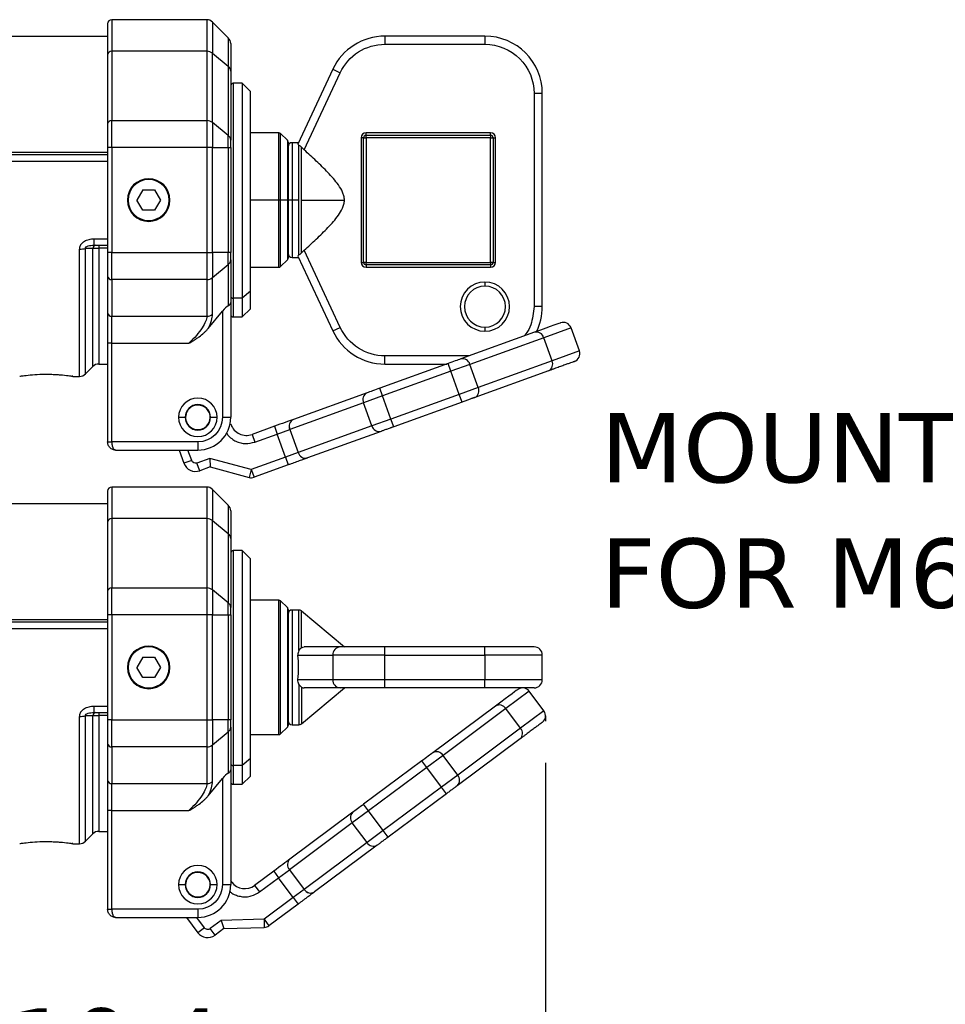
# Model space of a CAD drawing. Header units: millimetres. Extents: x 25 to 1092, y 25 to 838.
# Tile 62 of 81: x 582 to 695, y 427 to 547. Entities that reach past the tile are written whole.
import ezdxf

# ---------------------------------------------------------------- set-up
doc = ezdxf.new("R2010")
doc.units = ezdxf.units.MM
doc.header["$LTSCALE"] = 4
doc.linetypes.add('SLD-Solid', pattern=[0])
doc.layers.add('DIMENSIONS', color=140, linetype='SLD-Solid', lineweight=25)
doc.layers.add('TEXT', color=140, linetype='SLD-Solid', lineweight=25)
doc.styles.add('SLDTEXTSTYLE0', font='VERDANA.TTF')
doc.dimstyles.new('SLDDIMSTYLE4', dxfattribs={"dimtxt": 8.632031, "dimasz": 13.208, "dimexe": 0, "dimexo": 0.0625, "dimgap": 2.158008, "dimtad": 0, "dimtih": 1, "dimtoh": 1, "dimrnd": 1e-09, "dimzin": 12, "dimdsep": 46, "dimtxsty": 'SLDTEXTSTYLE0', "dimsah": 1, "dimcen": 0.09, "dimadec": 0, "dimazin": 3, "dimtfac": 1, "dimtofl": 0, "dimtmove": 0, "dimatfit": 3, "dimfxl": 0, "dimfrac": 2, "dimtolj": 1, "dimtzin": 12, "dimarcsym": 0})

# ---------------------------------------------------------------- blocks, each defined once
blk = doc.blocks.new('SW_NOTE_0_7')
at = {"layer": 'TEXT', "color": 0, "char_height": 8.4667, "attachment_point": 1, "style": 'SLDTEXTSTYLE0'}
for s, insert in [('MOUNTING HOLES', (-99.02, 17.35)), ('FOR M6 SCREWS', (-99.02, 2.06))]:
    blk.add_mtext(s, dxfattribs=dict(at, insert=insert))
blk = doc.blocks.new('SW_NOTE_0_8')
at = {"layer": 'TEXT', "color": 0, "char_height": 8.4667, "attachment_point": 1, "style": 'SLDTEXTSTYLE0'}
for s, insert in [('MOUNTING HOLES', (-99.02, 17.35)), ('FOR M6 SCREWS', (-99.02, 2.06))]:
    blk.add_mtext(s, dxfattribs=dict(at, insert=insert))
blk = doc.blocks.new('_D_11')
at = {"layer": 'DIMENSIONS'}
for p, q in [((646.17, 456.81), (646.17, 401.47)), ((535.77, 441.86), (535.77, 401.47)), ((535.77, 414.17), (565.42, 414.17)), ((577.11, 414.17), (574.21, 414.17)), ((574.21, 414.17), (574.21, 400.45)), ((602.76, 414.17), (605.66, 414.17)), ((605.66, 414.17), (605.66, 400.45)), ((646.17, 414.17), (614.46, 414.17)), ((574.21, 400.45), (577.11, 400.45)), ((605.66, 400.45), (602.76, 400.45))]:
    blk.add_line(p, q, dxfattribs=at)
for points in [[(535.77, 414.17), (548.98, 412.13), (548.98, 416.2)], [(646.17, 414.17), (632.96, 416.2), (632.96, 412.13)]]:
    blk.add_solid(points, dxfattribs=at)
at = {"layer": 'DIMENSIONS', "char_height": 8.467, "attachment_point": 1, "style": 'SLDTEXTSTYLE0'}
for s, insert in [('110.4', (573.52, 426.85)), ('4.35', (577.11, 411.2))]:
    blk.add_mtext(s, dxfattribs=dict(at, insert=insert))

msp = doc.modelspace()

# ---------------------------------------------------------------- linework, layer by layer
for p, q in [((604.858, 547.437), (593.273, 547.437)), ((593.273, 547.437), (593.273, 543.578)), ((604.858, 547.437), (604.858, 543.578)), ((607.48, 545.23), (605.565, 547.144)), ((605.565, 547.144), (605.565, 543.337)), ((567.273, 545.437), (592.773, 545.437)), ((607.48, 545.23), (607.48, 541.758)), ((638.773, 545.437), (626.576, 545.437)), ((626.576, 545.437), (626.576, 544.437)), ((638.773, 545.437), (638.773, 544.437)), ((626.576, 544.437), (638.773, 544.437)), ((592.773, 543.166), (592.773, 534.716)), ((593.273, 543.578), (593.273, 535.128)), ((604.858, 543.578), (593.273, 543.578)), ((604.858, 543.578), (604.858, 535.128)), ((605.565, 534.887), (605.565, 543.337)), ((605.565, 543.337), (607.48, 541.758)), ((607.48, 541.758), (607.48, 533.308)), ((607.773, 541.175), (607.773, 532.725)), ((620.232, 541.395), (615.979, 532.274)), ((616.744, 531.549), (621.138, 540.972)), ((620.232, 541.395), (621.138, 540.972)), ((609.173, 539.687), (608.073, 539.687)), ((608.073, 539.687), (608.073, 513.479)), ((610.173, 538.687), (609.173, 539.687)), ((609.173, 539.687), (609.173, 513.479)), ((610.173, 514.318), (610.173, 538.687)), ((644.773, 538.437), (644.773, 512.437)), ((645.773, 538.437), (644.773, 538.437)), ((645.773, 512.437), (645.773, 538.437)), ((593.273, 531.83), (593.273, 535.128)), ((593.273, 535.128), (604.858, 535.128)), ((604.858, 535.128), (604.858, 531.83)), ((605.565, 534.887), (605.565, 531.83)), ((607.48, 533.308), (605.565, 534.887)), ((607.48, 531.83), (607.48, 533.308)), ((613.648, 533.637), (610.173, 533.637)), ((613.648, 525.437), (613.648, 533.637)), ((614.685, 532.725), (613.86, 533.549)), ((613.86, 525.437), (613.86, 533.549)), ((639.473, 533.637), (624.273, 533.637)), ((624.273, 533.337), (624.273, 533.637)), ((624.273, 533.337), (639.473, 533.337)), ((624.273, 533.037), (624.273, 533.337)), ((639.473, 533.337), (639.473, 533.637)), ((639.473, 533.337), (639.473, 533.037)), ((614.685, 532.725), (614.685, 525.437)), ((616.055, 532.437), (615.273, 532.437)), ((615.273, 532.437), (615.273, 525.437)), ((616.091, 525.437), (616.091, 532.131)), ((623.673, 533.037), (623.673, 517.837)), ((623.973, 533.037), (623.673, 533.037)), ((623.973, 517.837), (623.973, 533.037)), ((623.973, 533.037), (624.273, 533.037)), ((639.473, 533.037), (624.273, 533.037)), ((624.273, 533.037), (624.273, 517.837)), ((639.473, 533.037), (639.773, 533.037)), ((639.473, 517.837), (639.473, 533.037)), ((639.773, 533.037), (639.773, 517.837)), ((639.773, 533.037), (640.073, 533.037)), ((640.073, 517.837), (640.073, 533.037)), ((562.273, 531.29), (592.773, 531.29)), ((592.773, 530.937), (562.773, 530.937)), ((593.273, 531.83), (592.773, 531.83)), ((592.773, 531.83), (592.773, 519.043)), ((593.273, 531.83), (593.273, 519.043)), ((604.858, 531.83), (593.273, 531.83)), ((604.858, 531.83), (604.858, 519.043)), ((605.565, 531.83), (604.858, 531.83)), ((605.565, 519.043), (605.565, 531.83)), ((605.565, 531.83), (607.48, 531.83)), ((607.48, 531.83), (607.48, 519.043)), ((607.48, 531.83), (607.773, 531.83)), ((607.773, 531.83), (607.773, 519.043)), ((616.412, 525.437), (616.412, 531.889)), ((592.773, 530.156), (562.773, 530.156)), ((597.051, 526.687), (596.329, 525.437)), ((597.051, 526.687), (598.494, 526.687)), ((598.494, 526.687), (599.216, 525.437)), ((595.273, 525.437), (595.173, 525.437)), ((597.051, 524.187), (596.329, 525.437)), ((599.216, 525.437), (598.494, 524.187)), ((600.373, 525.437), (600.273, 525.437)), ((613.648, 525.437), (610.173, 525.437)), ((613.86, 525.437), (613.648, 525.437)), ((613.648, 517.237), (613.648, 525.437)), ((614.685, 525.437), (613.86, 525.437)), ((613.86, 517.325), (613.86, 525.437)), ((614.773, 525.437), (614.685, 525.437)), ((614.685, 525.437), (614.685, 518.149)), ((615.273, 525.437), (614.773, 525.437)), ((616.091, 525.437), (615.273, 525.437)), ((615.273, 525.437), (615.273, 518.437)), ((616.091, 518.742), (616.091, 525.437)), ((616.412, 518.984), (616.412, 525.437)), ((616.412, 525.437), (621.635, 525.437)), ((598.494, 524.187), (597.051, 524.187)), ((591.099, 520.717), (591.099, 519.937)), ((591.099, 520.717), (592.773, 520.717)), ((589.358, 503.937), (589.358, 519.454)), ((590.98, 519.539), (590.065, 519.535)), ((590.065, 504.23), (590.065, 519.535)), ((590.98, 505.144), (590.98, 519.539)), ((591.099, 519.937), (592.773, 519.937)), ((591.687, 519.937), (591.687, 519.583)), ((591.687, 519.583), (591.687, 505.437)), ((592.773, 519.583), (591.687, 519.583)), ((593.273, 519.043), (592.773, 519.043)), ((593.273, 515.745), (593.273, 519.043)), ((593.273, 519.043), (604.858, 519.043)), ((604.858, 519.043), (604.858, 515.745)), ((604.858, 519.043), (605.565, 519.043)), ((605.565, 519.043), (605.565, 515.987)), ((607.48, 519.043), (605.565, 519.043)), ((607.48, 517.565), (607.48, 519.043)), ((607.773, 519.043), (607.48, 519.043)), ((621.138, 509.901), (616.744, 519.324)), ((607.773, 518.148), (607.773, 512.925)), ((613.86, 517.325), (614.685, 518.149)), ((615.273, 518.437), (616.055, 518.437)), ((615.979, 518.599), (620.232, 509.478)), ((623.673, 517.837), (623.973, 517.837)), ((624.273, 517.837), (623.973, 517.837)), ((624.273, 517.537), (624.273, 517.837)), ((624.273, 517.837), (639.473, 517.837)), ((639.473, 517.837), (639.473, 517.537)), ((639.773, 517.837), (639.473, 517.837)), ((639.773, 517.837), (640.073, 517.837)), ((605.565, 515.987), (607.48, 517.565)), ((607.48, 517.565), (607.48, 512.552)), ((610.173, 517.237), (613.648, 517.237)), ((639.473, 517.537), (624.273, 517.537)), ((624.273, 517.537), (624.273, 517.237)), ((624.273, 517.237), (639.473, 517.237)), ((639.473, 517.537), (639.473, 517.237)), ((592.773, 516.157), (592.773, 511.681)), ((604.858, 515.745), (593.273, 515.745)), ((593.273, 515.745), (593.273, 511.268)), ((604.858, 515.745), (604.858, 511.268)), ((605.565, 511.51), (605.565, 515.987)), ((638.773, 515.437), (638.773, 514.937)), ((610.173, 514.318), (609.173, 513.479)), ((610.173, 512.187), (610.173, 514.318)), ((607.773, 512.925), (607.773, 498.937)), ((609.173, 513.479), (608.073, 513.479)), ((608.073, 513.479), (608.073, 511.187)), ((609.173, 513.479), (609.173, 511.187)), ((605.013, 509.762), (606.773, 511.896)), ((606.773, 511.896), (606.773, 498.937)), ((609.173, 511.187), (610.173, 512.187)), ((645.773, 512.437), (644.773, 512.437)), ((593.273, 511.268), (604.858, 511.268)), ((593.273, 507.97), (593.273, 511.268)), ((608.073, 511.187), (609.173, 511.187)), ((620.232, 509.478), (621.138, 509.901)), ((644.823, 509.309), (635.832, 506.06)), ((638.773, 509.937), (638.773, 509.437)), ((649.271, 509.854), (645.937, 508.649)), ((650.291, 507.033), (649.271, 509.854)), ((645.937, 508.649), (636.946, 505.399)), ((646.956, 505.827), (645.937, 508.649)), ((593.273, 507.97), (592.773, 507.97)), ((592.773, 507.97), (592.773, 495.937)), ((593.273, 507.97), (602.687, 507.97)), ((593.273, 495.937), (593.273, 507.97)), ((650.291, 507.033), (646.956, 505.827)), ((626.576, 505.437), (626.576, 506.437)), ((636.876, 506.437), (626.576, 506.437)), ((646.956, 505.827), (637.966, 502.577)), ((590.065, 504.23), (590.98, 505.144)), ((591.687, 505.437), (592.773, 505.437)), ((634.285, 505.5), (625.959, 502.491)), ((634.625, 504.56), (626.299, 501.55)), ((626.576, 505.437), (634.109, 505.437)), ((634.625, 504.56), (634.285, 505.5)), ((636.946, 505.399), (634.625, 504.56)), ((635.645, 501.738), (634.625, 504.56)), ((637.966, 502.577), (636.946, 505.399)), ((646.523, 504.607), (637.532, 501.357)), ((588.483, 503.951), (588.512, 503.946)), ((588.512, 503.937), (589.358, 503.937)), ((626.299, 501.55), (625.959, 502.491)), ((637.966, 502.577), (635.645, 501.738)), ((624.412, 501.931), (615.421, 498.681)), ((626.299, 501.55), (623.978, 500.711)), ((627.319, 498.729), (626.299, 501.55)), ((635.645, 501.738), (627.319, 498.729)), ((635.985, 500.798), (627.659, 497.788)), ((635.985, 500.798), (635.645, 501.738)), ((623.978, 500.711), (614.987, 497.461)), ((624.998, 497.89), (623.978, 500.711)), ((601.423, 498.937), (602.223, 498.937)), ((605.323, 498.937), (606.123, 498.937)), ((606.773, 498.937), (607.773, 498.937)), ((627.319, 498.729), (624.998, 497.89)), ((627.659, 497.788), (627.319, 498.729)), ((607.812, 498.058), (607.662, 498.003)), ((613.096, 497.841), (610.373, 496.857)), ((613.096, 497.841), (613.436, 496.901)), ((613.436, 496.901), (614.984, 497.46)), ((614.984, 497.46), (614.987, 497.461)), ((614.984, 497.46), (616.004, 494.639)), ((614.987, 497.461), (616.007, 494.64)), ((624.998, 497.89), (616.007, 494.64)), ((626.112, 497.229), (617.121, 493.979)), ((610.373, 496.857), (610.713, 495.916)), ((610.713, 495.916), (613.436, 496.901)), ((614.456, 494.079), (613.436, 496.901)), ((592.773, 495.937), (593.273, 495.937)), ((603.773, 495.937), (593.273, 495.937)), ((593.773, 494.937), (603.773, 494.937)), ((601.497, 494.937), (602.079, 493.327)), ((603.019, 493.667), (602.56, 494.937)), ((603.773, 495.937), (603.773, 494.937)), ((603.019, 493.667), (602.079, 493.327)), ((605.231, 493.935), (603.659, 493.367)), ((610.28, 492.57), (605.231, 493.935)), ((605.231, 493.935), (605.275, 492.887)), ((614.456, 494.079), (610.28, 492.57)), ((616.004, 494.639), (614.456, 494.079)), ((614.456, 494.079), (614.796, 493.139)), ((616.007, 494.64), (616.004, 494.639)), ((603.999, 492.426), (603.659, 493.367)), ((605.275, 492.887), (603.999, 492.426)), ((605.275, 492.887), (610.02, 491.605)), ((610.28, 492.57), (610.02, 491.605)), ((610.28, 492.57), (610.62, 491.629)), ((614.796, 493.139), (610.62, 491.629)), ((604.858, 490.437), (593.273, 490.437)), ((593.273, 490.437), (593.273, 486.578)), ((604.858, 490.437), (604.858, 486.578)), ((607.48, 488.23), (605.565, 490.144)), ((605.565, 490.144), (605.565, 486.337)), ((567.273, 488.437), (592.773, 488.437)), ((607.48, 488.23), (607.48, 484.758)), ((593.273, 486.578), (593.273, 478.128)), ((604.858, 486.578), (593.273, 486.578)), ((604.858, 486.578), (604.858, 478.128)), ((592.773, 486.166), (592.773, 477.716)), ((605.565, 477.887), (605.565, 486.337)), ((605.565, 486.337), (607.48, 484.758)), ((607.48, 484.758), (607.48, 476.308)), ((607.773, 484.175), (607.773, 475.725)), ((609.173, 482.687), (608.073, 482.687)), ((608.073, 482.687), (608.073, 456.479)), ((610.173, 481.687), (609.173, 482.687)), ((609.173, 482.687), (609.173, 456.479)), ((610.173, 457.318), (610.173, 481.687)), ((593.273, 474.83), (593.273, 478.128)), ((593.273, 478.128), (604.858, 478.128)), ((604.858, 478.128), (604.858, 474.83)), ((605.565, 477.887), (605.565, 474.83)), ((607.48, 476.308), (605.565, 477.887)), ((607.48, 474.83), (607.48, 476.308)), ((613.648, 476.637), (610.173, 476.637)), ((613.648, 460.237), (613.648, 476.637)), ((613.86, 460.325), (613.86, 476.549)), ((614.685, 475.725), (613.86, 476.549)), ((614.685, 475.725), (614.685, 461.149)), ((593.273, 474.83), (592.773, 474.83)), ((592.773, 474.83), (592.773, 462.043)), ((593.273, 474.83), (593.273, 462.043)), ((604.858, 474.83), (593.273, 474.83)), ((604.858, 474.83), (604.858, 462.043)), ((605.565, 474.83), (604.858, 474.83)), ((605.565, 462.043), (605.565, 474.83)), ((605.565, 474.83), (607.48, 474.83)), ((607.48, 474.83), (607.48, 462.043)), ((607.48, 474.83), (607.773, 474.83)), ((607.773, 474.83), (607.773, 462.043)), ((615.273, 475.437), (615.273, 461.437)), ((616.091, 475.437), (615.273, 475.437)), ((616.091, 470.481), (616.091, 475.437)), ((616.412, 470.832), (616.412, 475.32)), ((616.412, 475.32), (621.635, 470.937)), ((562.273, 474.29), (592.773, 474.29)), ((592.773, 473.937), (562.773, 473.937)), ((592.773, 473.156), (562.773, 473.156)), ((621.138, 470.937), (616.744, 470.937)), ((626.576, 469.937), (626.576, 470.937)), ((638.773, 470.937), (626.576, 470.937)), ((638.773, 469.937), (638.773, 470.937)), ((597.051, 469.687), (596.329, 468.437)), ((597.051, 469.687), (598.494, 469.687)), ((598.494, 469.687), (599.216, 468.437)), ((615.979, 469.937), (620.232, 469.937)), ((626.576, 469.937), (620.232, 469.937)), ((620.232, 469.937), (620.232, 466.937)), ((626.576, 469.937), (638.773, 469.937)), ((626.576, 466.937), (626.576, 469.937)), ((645.773, 469.937), (638.773, 469.937)), ((638.773, 469.937), (638.773, 466.937)), ((645.773, 466.937), (645.773, 469.937)), ((595.273, 468.437), (595.173, 468.437)), ((597.051, 467.187), (596.329, 468.437)), ((599.216, 468.437), (598.494, 467.187)), ((600.373, 468.437), (600.273, 468.437)), ((598.494, 467.187), (597.051, 467.187)), ((620.232, 466.937), (615.979, 466.937)), ((616.091, 466.392), (616.091, 461.437)), ((616.412, 466.041), (616.412, 461.554)), ((626.576, 466.937), (620.232, 466.937)), ((626.576, 465.937), (626.576, 466.937)), ((638.773, 466.937), (626.576, 466.937)), ((638.773, 465.937), (638.773, 466.937)), ((645.773, 466.937), (638.773, 466.937)), ((616.412, 461.554), (621.635, 465.937)), ((621.138, 465.937), (616.744, 465.937)), ((638.773, 465.937), (626.576, 465.937)), ((644.177, 465.532), (641.333, 463.415)), ((645.969, 463.126), (644.177, 465.532)), ((591.099, 463.717), (591.099, 462.937)), ((591.099, 463.717), (592.773, 463.717)), ((640.076, 463.726), (632.408, 458.018)), ((589.358, 446.937), (589.358, 462.454)), ((590.98, 462.539), (590.065, 462.535)), ((590.065, 447.23), (590.065, 462.535)), ((590.98, 448.144), (590.98, 462.539)), ((591.099, 462.937), (592.773, 462.937)), ((591.687, 462.937), (591.687, 462.583)), ((591.687, 462.583), (591.687, 448.437)), ((592.773, 462.583), (591.687, 462.583)), ((641.333, 463.415), (633.665, 457.707)), ((643.125, 461.009), (641.333, 463.415)), ((645.969, 463.126), (643.125, 461.009)), ((593.273, 462.043), (592.773, 462.043)), ((593.273, 458.745), (593.273, 462.043)), ((593.273, 462.043), (604.858, 462.043)), ((604.858, 462.043), (604.858, 458.745)), ((604.858, 462.043), (605.565, 462.043)), ((605.565, 462.043), (605.565, 458.987)), ((607.48, 462.043), (605.565, 462.043)), ((607.48, 460.565), (607.48, 462.043)), ((607.773, 462.043), (607.48, 462.043)), ((615.273, 461.437), (616.091, 461.437)), ((605.565, 458.987), (607.48, 460.565)), ((607.48, 460.565), (607.48, 455.552)), ((607.773, 461.148), (607.773, 455.925)), ((610.173, 460.237), (613.648, 460.237)), ((613.86, 460.325), (614.685, 461.149)), ((643.125, 461.009), (635.456, 455.3)), ((592.773, 459.157), (592.773, 454.681)), ((605.565, 454.51), (605.565, 458.987)), ((643.062, 459.715), (635.393, 454.007)), ((604.858, 458.745), (593.273, 458.745)), ((593.273, 458.745), (593.273, 454.268)), ((604.858, 458.745), (604.858, 454.268)), ((633.665, 457.707), (631.685, 456.233)), ((635.456, 455.3), (633.665, 457.707)), ((609.173, 456.479), (608.073, 456.479)), ((608.073, 456.479), (608.073, 454.187)), ((610.173, 457.318), (609.173, 456.479)), ((609.173, 456.479), (609.173, 454.187)), ((610.173, 455.187), (610.173, 457.318)), ((631.088, 457.035), (623.987, 451.749)), ((631.685, 456.233), (631.088, 457.035)), ((607.773, 455.925), (607.773, 441.937)), ((609.173, 454.187), (610.173, 455.187)), ((631.685, 456.233), (624.584, 450.947)), ((633.476, 453.826), (631.685, 456.233)), ((635.456, 455.3), (633.476, 453.826)), ((593.273, 454.268), (604.858, 454.268)), ((593.273, 450.97), (593.273, 454.268)), ((605.013, 452.762), (606.773, 454.896)), ((606.773, 454.896), (606.773, 441.937)), ((608.073, 454.187), (609.173, 454.187)), ((633.476, 453.826), (626.375, 448.54)), ((634.073, 453.024), (626.972, 447.738)), ((634.073, 453.024), (633.476, 453.826)), ((624.584, 450.947), (623.987, 451.749)), ((593.273, 450.97), (592.773, 450.97)), ((592.773, 450.97), (592.773, 438.937)), ((593.273, 450.97), (602.687, 450.97)), ((593.273, 438.937), (593.273, 450.97)), ((622.667, 450.766), (614.998, 445.058)), ((624.584, 450.947), (622.604, 449.473)), ((626.375, 448.54), (624.584, 450.947)), ((622.604, 449.473), (614.936, 443.764)), ((624.395, 447.066), (622.604, 449.473)), ((590.065, 447.23), (590.98, 448.144)), ((591.687, 448.437), (592.773, 448.437)), ((626.375, 448.54), (624.395, 447.066)), ((626.972, 447.738), (626.375, 448.54)), ((588.483, 446.951), (588.511, 446.946)), ((588.511, 446.937), (589.358, 446.937)), ((624.395, 447.066), (616.727, 441.358)), ((625.652, 446.755), (617.984, 441.047)), ((613.015, 443.581), (610.692, 441.852)), ((613.015, 443.581), (613.612, 442.779)), ((613.612, 442.779), (614.933, 443.762)), ((614.933, 443.762), (614.936, 443.764)), ((614.933, 443.762), (616.724, 441.356)), ((614.936, 443.764), (616.727, 441.358)), ((607.894, 442.262), (607.773, 442.425)), ((607.894, 442.262), (607.773, 442.172)), ((611.289, 441.05), (613.612, 442.779)), ((615.404, 440.373), (613.612, 442.779)), ((601.423, 441.937), (602.223, 441.937)), ((605.323, 441.937), (606.123, 441.937)), ((606.773, 441.937), (607.773, 441.937)), ((610.692, 441.852), (611.289, 441.05)), ((616.724, 441.356), (615.404, 440.373)), ((616.727, 441.358), (616.724, 441.356)), ((615.404, 440.373), (611.842, 437.721)), ((616.001, 439.571), (612.439, 436.919)), ((615.404, 440.373), (616.001, 439.571)), ((592.773, 438.937), (593.273, 438.937)), ((603.773, 438.937), (593.273, 438.937)), ((603.773, 438.937), (603.773, 437.937)), ((593.773, 437.937), (603.773, 437.937)), ((602.387, 437.937), (603.772, 436.077)), ((604.574, 436.674), (603.634, 437.937)), ((606.614, 437.57), (605.273, 436.571)), ((611.842, 437.721), (606.614, 437.57)), ((606.614, 437.57), (606.958, 436.579)), ((611.842, 437.721), (612.439, 436.919)), ((611.842, 437.721), (611.871, 436.722)), ((604.574, 436.674), (603.772, 436.077)), ((605.87, 435.769), (605.273, 436.571)), ((606.958, 436.579), (605.87, 435.769)), ((606.958, 436.579), (611.871, 436.722))]:
    msp.add_line(p, q)
at = {"flags": 128}
for points in [[(582.062, 503.951), (582.119, 503.956), (582.156, 503.966)], [(582.062, 446.951), (582.119, 446.956), (582.157, 446.966)]]:
    msp.add_lwpolyline(points, dxfattribs=at)
for centre, radius, start, end in [((593.273, 546.937), 0.5, 90, 180), ((604.858, 546.437), 1, 45, 90), ((606.773, 544.523), 1, 0, 45), ((626.576, 538.437), 7, 90, 155), ((638.773, 538.437), 7, 0, 90), ((593.233, 543.118), 0.463, 85.03898, 173.98031), ((604.872, 542.463), 1.115, 51.57262, 90.71028), ((607.012, 541.158), 0.76, 1.26355, 52.07802), ((608.073, 539.387), 0.3, 90, 180), ((593.233, 534.668), 0.463, 85.03898, 173.98031), ((604.872, 534.013), 1.115, 51.57262, 90.71028), ((607.012, 532.709), 0.76, 1.26355, 52.07802), ((613.648, 533.337), 0.3, 45, 90), ((624.273, 533.037), 0.3, 90, 180), ((639.473, 533.037), 0.3, 0, 90), ((614.473, 532.512), 0.3, 0, 45), ((615.273, 531.937), 0.5, 90, 180), ((597.773, 525.437), 2.6, 0, 180), ((597.773, 525.437), 2.5, 0, 180), ((597.773, 525.437), 2.6, 180, 0), ((597.773, 525.437), 2.5, 180, 0), ((589.398, 522.216), 2.762, 269.17313, 283.97771), ((591.393, 519.527), 0.414, 98.37743, 178.2849), ((615.273, 518.937), 0.5, 180, 270), ((607.012, 518.165), 0.76, 307.92198, 358.73645), ((614.473, 518.361), 0.3, 315, 0), ((624.273, 517.837), 0.3, 180, 270), ((639.473, 517.837), 0.3, 270, 0), ((613.648, 517.537), 0.3, 270, 315), ((593.233, 516.206), 0.463, 186.01969, 274.96102), ((604.872, 516.86), 1.115, 269.28972, 308.42738), ((638.773, 512.437), 2.5, 90, 270), ((638.773, 512.437), 2.5, 270, 90), ((608.05, 513.757), 0.279, 185.43706, 274.56041), ((593.233, 511.729), 0.463, 186.01969, 274.96102), ((638.773, 512.437), 7, 333.49531, 0), ((604.872, 512.384), 1.115, 269.28972, 308.42738), ((608.073, 511.487), 0.3, 180, 270), ((648.33, 509.514), 1, 19.87355, 109.87355), ((626.576, 512.437), 7, 205, 270), ((645.043, 508.412), 0.924, 14.86048, 103.77658), ((649.35, 506.693), 1, 289.87355, 19.87355), ((636.052, 505.162), 0.924, 14.86048, 103.77658), ((646.118, 505.438), 0.924, 295.97052, 24.88661), ((591.687, 504.437), 1, 90, 135), ((589.358, 504.937), 1, 270, 315), ((637.127, 502.188), 0.924, 295.97052, 24.88661), ((603.773, 498.937), 2.35, 0, 180), ((624.817, 501.1), 0.924, 115.97052, 204.88661), ((603.773, 498.937), 1.55, 90, 180), ((603.773, 498.937), 1.5, 110.9612, 290.9612), ((603.773, 498.937), 1.5, 290.9612, 110.9612), ((603.773, 498.937), 1.55, 0, 90), ((603.773, 498.937), 2.35, 180, 0), ((603.773, 498.937), 1.55, 180, 270), ((603.773, 498.937), 4, 270, 0), ((603.773, 498.937), 1.55, 270, 0), ((615.823, 497.849), 0.925, 115.96324, 204.88172), ((615.826, 497.85), 0.924, 115.97052, 204.88661), ((609.693, 498.737), 2, 199.87355, 289.87355), ((625.891, 498.127), 0.924, 194.86048, 283.77658), ((616.898, 494.876), 0.925, 194.86537, 283.78385), ((616.901, 494.877), 0.924, 194.86048, 283.77658), ((603.489, 493.837), 1.5, 199.87355, 289.87355), ((610.28, 492.57), 1, 254.87355, 289.87355), ((593.273, 489.937), 0.5, 90, 180), ((604.858, 489.437), 1, 45, 90), ((606.773, 487.523), 1, 0, 45), ((593.233, 486.118), 0.463, 85.03898, 173.98031), ((604.872, 485.463), 1.115, 51.57262, 90.71028), ((607.012, 484.158), 0.76, 1.26355, 52.07802), ((608.073, 482.387), 0.3, 90, 180), ((593.233, 477.668), 0.463, 85.03898, 173.98031), ((604.872, 477.013), 1.115, 51.57262, 90.71028), ((607.012, 475.709), 0.76, 1.26355, 52.07802), ((613.648, 476.337), 0.3, 45, 90), ((614.473, 475.512), 0.3, 0, 45), ((615.273, 474.937), 0.5, 90, 180), ((616.091, 474.937), 0.5, 50, 90), ((597.773, 468.437), 2.6, 0, 180), ((597.773, 468.437), 2.5, 0, 180), ((621.188, 469.981), 0.957, 92.95214, 182.67534), ((644.773, 469.937), 1, 0, 90), ((597.773, 468.437), 2.6, 180, 0), ((597.773, 468.437), 2.5, 180, 0), ((621.188, 466.892), 0.957, 177.32466, 267.04786), ((644.773, 466.937), 1, 270, 0), ((643.375, 464.935), 1, 36.66508, 126.66508), ((640.546, 462.93), 0.924, 31.65201, 120.56811), ((589.398, 465.216), 2.762, 269.17313, 283.97771), ((591.393, 462.527), 0.414, 98.37743, 178.2849), ((645.166, 462.529), 1, 306.66508, 36.66508), ((614.473, 461.361), 0.3, 315, 0), ((615.273, 461.937), 0.5, 180, 270), ((616.091, 461.937), 0.5, 270, 310), ((607.012, 461.165), 0.76, 307.92198, 358.73645), ((613.648, 460.537), 0.3, 270, 315), ((642.434, 460.394), 0.924, 312.76204, 41.67814), ((593.233, 459.206), 0.463, 186.01969, 274.96102), ((604.872, 459.86), 1.115, 269.28972, 308.42738), ((632.878, 457.222), 0.924, 31.65201, 120.56811), ((608.05, 456.757), 0.279, 185.43706, 274.56041), ((634.766, 454.686), 0.924, 312.76204, 41.67814), ((593.233, 454.729), 0.463, 186.01969, 274.96102), ((604.872, 455.384), 1.115, 269.28972, 308.42738), ((608.073, 454.487), 0.3, 180, 270), ((623.294, 450.087), 0.924, 132.76204, 221.67814), ((591.687, 447.437), 1, 90, 135), ((589.358, 447.937), 1, 270, 315), ((625.182, 447.551), 0.924, 211.65201, 300.56811), ((615.623, 444.377), 0.925, 132.75477, 221.67325), ((615.626, 444.379), 0.924, 132.76204, 221.67814), ((603.773, 441.937), 2.35, 0, 180), ((603.773, 441.937), 1.55, 90, 180), ((603.773, 441.937), 1.5, 110.9612, 290.9612), ((603.773, 441.937), 1.5, 290.9612, 110.9612), ((603.773, 441.937), 1.55, 0, 90), ((609.498, 443.456), 2, 216.66508, 306.66508), ((603.773, 441.937), 2.35, 180, 0), ((603.773, 441.937), 1.55, 180, 270), ((603.773, 441.937), 4, 270, 0), ((603.773, 441.937), 1.55, 270, 0), ((617.511, 441.841), 0.925, 211.6569, 300.57538), ((617.514, 441.843), 0.924, 211.65201, 300.56811), ((604.975, 436.972), 1.5, 216.66508, 306.66508), ((611.842, 437.721), 1, 271.66508, 306.66508)]:
    msp.add_arc(centre, radius, start, end)
for centre, major_axis, ratio, start_param, end_param in [((606.773, 512.925), (1, 0), 0.5266817, 5.4977871, 6.2831853), ((606.773, 511.21), (0.94, 1.374), 0.2475294, 0.4384528, 1.223851), ((612.791, 468.437), (0, 7), 0.4663077, 4.4964285, 4.9283495), ((606.773, 454.21), (0.94, 1.374), 0.2475294, 0.4384528, 1.223851), ((606.773, 455.925), (1, 0), 0.5266817, 5.4977871, 6.2831853)]:
    msp.add_ellipse(centre, major_axis=major_axis, ratio=ratio, start_param=start_param, end_param=end_param)
for points in [[(592.773, 546.937), (592.773, 546.937), (592.773, 545.622), (592.773, 543.166)], [(592.773, 534.716), (592.773, 534.064), (592.773, 532.984), (592.773, 531.83)], [(624.273, 533.637), (623.941, 533.637), (623.673, 533.368), (623.673, 533.037)], [(640.073, 533.037), (640.073, 533.368), (639.804, 533.637), (639.473, 533.637)], [(607.773, 531.83), (607.773, 532.188), (607.773, 532.523), (607.773, 532.725)], [(616.091, 532.131), (615.996, 532.182), (615.96, 532.232), (615.979, 532.274)], [(616.744, 531.549), (616.622, 531.66), (616.51, 531.776), (616.412, 531.889)], [(592.773, 519.043), (592.773, 517.89), (592.773, 516.81), (592.773, 516.157)], [(607.773, 518.148), (607.773, 518.351), (607.773, 518.686), (607.773, 519.043)], [(616.412, 518.984), (616.51, 519.097), (616.622, 519.213), (616.744, 519.324)], [(616.091, 518.742), (615.996, 518.692), (615.96, 518.641), (615.979, 518.599)], [(623.673, 517.837), (623.673, 517.506), (623.941, 517.237), (624.273, 517.237)], [(639.473, 517.237), (639.804, 517.237), (640.073, 517.506), (640.073, 517.837)], [(592.773, 511.681), (592.773, 510.842), (592.773, 509.453), (592.773, 507.97)], [(605.013, 509.762), (605.374, 510.458), (605.565, 511.063), (605.565, 511.51)], [(647.991, 510.454), (647.991, 510.454), (646.886, 510.055), (644.823, 509.309)], [(635.832, 506.06), (635.481, 505.933), (634.903, 505.723), (634.285, 505.5)], [(625.959, 502.491), (625.342, 502.267), (624.763, 502.058), (624.412, 501.931)], [(606.773, 498.937), (606.773, 497.281), (605.428, 495.937), (603.773, 495.937)], [(615.418, 498.68), (614.891, 498.49), (614.023, 498.176), (613.096, 497.841)], [(603.659, 493.367), (603.4, 493.273), (603.113, 493.407), (603.019, 493.667)], [(592.773, 489.937), (592.773, 489.937), (592.773, 488.622), (592.773, 486.166)], [(592.773, 477.716), (592.773, 477.064), (592.773, 475.984), (592.773, 474.83)], [(607.773, 474.83), (607.773, 475.188), (607.773, 475.523), (607.773, 475.725)], [(616.412, 470.832), (616.51, 470.9), (616.622, 470.937), (616.744, 470.937)], [(616.091, 470.481), (615.996, 470.317), (615.96, 470.127), (615.979, 469.937)], [(616.091, 466.392), (615.996, 466.556), (615.96, 466.746), (615.979, 466.937)], [(616.412, 466.041), (616.303, 466.117), (616.178, 466.239), (616.091, 466.392)], [(616.412, 466.041), (616.51, 465.973), (616.622, 465.937), (616.744, 465.937)], [(642.778, 465.737), (642.778, 465.737), (641.835, 465.036), (640.076, 463.726)], [(592.773, 462.043), (592.773, 460.89), (592.773, 459.81), (592.773, 459.157)], [(607.773, 461.148), (607.773, 461.351), (607.773, 461.686), (607.773, 462.043)], [(632.408, 458.018), (632.108, 457.795), (631.615, 457.427), (631.088, 457.035)], [(592.773, 454.681), (592.773, 453.842), (592.773, 452.453), (592.773, 450.97)], [(605.013, 452.762), (605.374, 453.458), (605.565, 454.063), (605.565, 454.51)], [(623.987, 451.749), (623.46, 451.356), (622.966, 450.989), (622.667, 450.766)], [(614.996, 445.056), (614.546, 444.721), (613.806, 444.17), (613.015, 443.581)], [(606.773, 441.937), (606.773, 440.281), (605.428, 438.937), (603.773, 438.937)]]:
    msp.add_open_spline(points, degree=3)
for points, knots in [([(607.773, 544.523), (607.773, 544.522), (607.773, 544.52), (607.773, 544.505), (607.773, 544.482), (607.773, 544.45), (607.773, 544.408), (607.773, 544.357), (607.773, 544.247), (607.773, 544.033), (607.773, 543.647), (607.773, 543.162), (607.773, 542.68), (607.773, 542.253), (607.773, 541.916), (607.773, 541.559), (607.773, 541.303), (607.773, 541.175)], [0, 0, 0, 0, 0.03679488, 0.07354865, 0.11027926, 0.14700474, 0.18374307, 0.22051226, 0.25733024, 0.38442206, 0.51156055, 0.63571707, 0.75991917, 0.81997013, 0.87994836, 0.93993221, 1, 1, 1, 1]), ([(621.138, 540.972), (621.621, 542.008), (622.389, 542.883), (624.316, 544.111), (625.434, 544.437), (626.576, 544.437)], [0, 0, 0, 0, 0.5, 0.5, 1, 1, 1, 1]), ([(638.773, 544.437), (640.364, 544.437), (641.89, 543.805), (644.14, 541.554), (644.773, 540.028), (644.773, 538.437)], [0, 0, 0, 0, 0.5, 0.5, 1, 1, 1, 1]), ([(614.773, 532.512), (614.773, 532.512), (614.773, 532.51), (614.773, 532.495), (614.773, 532.472), (614.773, 532.438), (614.773, 532.373), (614.773, 532.248), (614.773, 532.023), (614.773, 531.73), (614.773, 531.244), (614.773, 530.476), (614.773, 529.529), (614.773, 528.697), (614.773, 528.055), (614.773, 527.395), (614.773, 526.809), (614.773, 526.298), (614.773, 525.868), (614.773, 525.581), (614.773, 525.437)], [0, 0, 0, 0, 0.023329, 0.0466187, 0.0699004, 0.0932054, 0.116565, 0.178305, 0.2400922, 0.3044063, 0.3687679, 0.5000057, 0.6312436, 0.6955577, 0.7599193, 0.8216592, 0.8834464, 0.9223112, 0.961114, 1, 1, 1, 1]), ([(616.091, 532.131), (616.134, 532.108), (616.186, 532.08), (616.298, 532.002), (616.357, 531.952), (616.412, 531.889)], [0, 0, 0, 0, 0.5, 0.5, 1, 1, 1, 1]), ([(621.635, 525.437), (621.635, 525.606), (621.615, 525.772), (621.539, 526.097), (621.483, 526.258), (621.284, 526.719), (621.109, 527.003), (620.721, 527.551), (620.512, 527.81), (620.077, 528.314), (619.852, 528.558), (619.165, 529.277), (618.689, 529.74), (617.726, 530.653), (617.237, 531.103), (616.744, 531.549)], [0, 0, 0, 0, 0.0625, 0.0625, 0.125, 0.125, 0.25, 0.25, 0.375, 0.375, 0.5, 0.5, 0.75, 0.75, 1, 1, 1, 1]), ([(614.773, 525.437), (614.773, 525.35), (614.773, 525.178), (614.773, 524.919), (614.773, 524.662), (614.773, 524.405), (614.773, 524.009), (614.773, 523.478), (614.773, 522.819), (614.773, 522.176), (614.773, 521.344), (614.773, 520.398), (614.773, 519.629), (614.773, 519.143), (614.773, 518.851), (614.773, 518.626), (614.773, 518.488), (614.773, 518.409), (614.773, 518.369), (614.773, 518.364), (614.773, 518.361)], [0, 0, 0, 0, 0.0233366, 0.0466302, 0.0699119, 0.093213, 0.1165649, 0.1783049, 0.2400921, 0.3044063, 0.3687678, 0.5000057, 0.6312436, 0.6955578, 0.7599193, 0.8216593, 0.8834465, 0.9223006, 0.9611034, 1, 1, 1, 1]), ([(616.744, 519.324), (617.237, 519.77), (617.726, 520.22), (618.69, 521.134), (619.167, 521.599), (619.854, 522.318), (620.079, 522.561), (620.51, 523.062), (620.718, 523.318), (621.1, 523.858), (621.277, 524.141), (621.481, 524.608), (621.536, 524.767), (621.614, 525.095), (621.635, 525.266), (621.635, 525.437)], [0, 0, 0, 0, 0.25, 0.25, 0.5, 0.5, 0.625, 0.625, 0.75, 0.75, 0.875, 0.875, 0.9375, 0.9375, 1, 1, 1, 1]), ([(589.358, 519.454), (589.359, 519.486), (589.361, 519.552), (589.375, 519.648), (589.397, 519.742), (589.429, 519.834), (589.47, 519.924), (589.55, 520.064), (589.699, 520.244), (589.936, 520.424), (590.208, 520.562), (590.494, 520.652), (590.795, 520.708), (590.996, 520.714), (591.099, 520.717)], [0, 0, 0, 0, 0.0423912, 0.084062, 0.1253633, 0.1666557, 0.2083002, 0.2506484, 0.3720979, 0.5007272, 0.6219726, 0.749993, 0.8729229, 1, 1, 1, 1]), ([(590.065, 519.535), (590.047, 519.599), (590.069, 519.662), (590.185, 519.769), (590.274, 519.812), (590.482, 519.878), (590.598, 519.901), (590.844, 519.93), (590.971, 519.937), (591.099, 519.937)], [0, 0, 0, 0, 0.25, 0.25, 0.5, 0.5, 0.75, 0.75, 1, 1, 1, 1]), ([(590.98, 519.539), (591.005, 519.543), (591.055, 519.55), (591.138, 519.559), (591.224, 519.567), (591.314, 519.573), (591.407, 519.577), (591.5, 519.581), (591.593, 519.583), (591.656, 519.583), (591.687, 519.583)], [0, 0, 0, 0, 0.1322362, 0.2623621, 0.3903988, 0.5163673, 0.6402892, 0.7621866, 0.8820823, 1, 1, 1, 1]), ([(616.091, 518.742), (616.134, 518.765), (616.186, 518.794), (616.298, 518.872), (616.357, 518.921), (616.412, 518.984)], [0, 0, 0, 0, 0.5, 0.5, 1, 1, 1, 1]), ([(638.773, 515.437), (637.117, 515.437), (635.773, 514.092), (635.773, 510.781), (637.117, 509.437), (638.773, 509.437)], [0, 0, 0, 0, 0.5, 0.5, 1, 1, 1, 1]), ([(638.773, 509.437), (640.428, 509.437), (641.773, 510.781), (641.773, 514.092), (640.428, 515.437), (638.773, 515.437)], [0, 0, 0, 0, 0.5, 0.5, 1, 1, 1, 1]), ([(644.773, 512.437), (644.686, 511.687), (644.554, 510.533), (643.977, 509.356), (643.631, 508.948), (643.546, 508.848)], [0, 0, 0, 0, 0.5836269, 0.8978034, 1, 1, 1, 1]), ([(604.858, 511.268), (604.858, 510.903), (604.659, 510.406), (603.906, 509.262), (603.354, 508.617), (602.687, 507.97)], [0, 0, 0, 0, 0.5, 0.5, 1, 1, 1, 1]), ([(602.687, 507.97), (602.846, 508.065), (603.147, 508.242), (603.561, 508.509), (604.014, 508.825), (604.415, 509.144), (604.725, 509.441), (604.893, 509.62), (604.973, 509.715), (605.013, 509.762)], [0, 0, 0, 0, 0.18865329, 0.35500702, 0.50082253, 0.75004721, 0.87463815, 0.93717076, 1, 1, 1, 1]), ([(626.576, 506.437), (625.434, 506.437), (624.316, 506.763), (622.389, 507.99), (621.621, 508.866), (621.138, 509.901)], [0, 0, 0, 0, 0.5, 0.5, 1, 1, 1, 1]), ([(649.69, 505.752), (649.689, 505.752), (649.688, 505.751), (649.674, 505.746), (649.652, 505.738), (649.621, 505.727), (649.582, 505.713), (649.533, 505.695), (649.429, 505.658), (649.227, 505.585), (648.862, 505.453), (648.402, 505.286), (647.946, 505.122), (647.542, 504.976), (647.223, 504.86), (646.886, 504.738), (646.644, 504.651), (646.523, 504.607)], [0, 0, 0, 0, 0.03680752, 0.07357337, 0.11031574, 0.14705284, 0.1838029, 0.22058414, 0.2574147, 0.38453023, 0.51169232, 0.63583856, 0.76003028, 0.82005386, 0.88000395, 0.93995963, 1, 1, 1, 1]), ([(582.136, 503.961), (582.224, 503.975), (582.432, 504.007), (583.286, 504.113), (584.281, 504.183), (585.146, 504.202), (585.801, 504.195), (586.435, 504.169), (587.211, 504.114), (588.043, 504.018), (588.337, 503.973), (588.483, 503.951)], [0, 0, 0, 0, 0.1073642, 0.2559394, 0.404317, 0.4790625, 0.553385, 0.6282376, 0.7026204, 0.8512731, 1, 1, 1, 1]), ([(588.531, 503.943), (588.531, 503.943), (588.536, 503.942), (588.472, 503.952), (588.409, 503.961)], [0, 0, 0, 0, 0.0354648, 1, 1, 1, 1]), ([(637.532, 501.357), (637.51, 501.349), (637.467, 501.334), (637.395, 501.308), (637.319, 501.28), (637.209, 501.24), (637.058, 501.186), (636.861, 501.115), (636.65, 501.038), (636.431, 500.959), (636.208, 500.879), (636.059, 500.825), (635.985, 500.798)], [0, 0, 0, 0, 0.061656, 0.1231264, 0.1846299, 0.2463852, 0.3730858, 0.5000535, 0.6267542, 0.7537219, 0.8767948, 1, 1, 1, 1]), ([(627.659, 497.788), (627.622, 497.775), (627.547, 497.748), (627.436, 497.708), (627.325, 497.668), (627.177, 497.614), (626.994, 497.548), (626.783, 497.472), (626.586, 497.4), (626.406, 497.336), (626.245, 497.277), (626.156, 497.245), (626.112, 497.229)], [0, 0, 0, 0, 0.061656, 0.12312638, 0.18462994, 0.24638515, 0.37308584, 0.50005352, 0.62675422, 0.75372191, 0.8767948, 1, 1, 1, 1]), ([(607.251, 497.078), (607.31, 496.965), (607.465, 496.67), (607.888, 496.323), (608.409, 496.001), (608.991, 495.8), (609.775, 495.686), (610.344, 495.826), (610.713, 495.916)], [0, 0, 0, 0, 0.0962786, 0.2510124, 0.4058819, 0.5606157, 0.7154852, 1, 1, 1, 1]), ([(593.773, 494.937), (593.741, 494.938), (593.681, 494.939), (593.596, 494.951), (593.522, 494.968), (593.46, 494.986), (593.355, 495.024), (593.218, 495.096), (593.06, 495.226), (592.933, 495.381), (592.84, 495.558), (592.783, 495.746), (592.776, 495.874), (592.773, 495.937)], [0, 0, 0, 0, 0.0640233, 0.121264, 0.171722, 0.2153975, 0.2522916, 0.3932982, 0.5179771, 0.6466321, 0.7692914, 0.8867712, 1, 1, 1, 1]), ([(593.273, 495.937), (593.273, 495.906), (593.274, 495.843), (593.281, 495.749), (593.292, 495.655), (593.309, 495.563), (593.329, 495.473), (593.354, 495.386), (593.384, 495.304), (593.429, 495.205), (593.496, 495.096), (593.579, 495.009), (593.674, 494.949), (593.736, 494.941), (593.773, 494.937)], [0, 0, 0, 0, 0.0561967, 0.1133341, 0.1715385, 0.2309294, 0.291619, 0.3537129, 0.4173094, 0.4825, 0.6071044, 0.7480814, 0.8528983, 1, 1, 1, 1]), ([(617.118, 493.978), (617.085, 493.966), (617.02, 493.943), (616.912, 493.904), (616.798, 493.862), (616.633, 493.803), (616.407, 493.721), (616.11, 493.614), (615.794, 493.5), (615.466, 493.381), (615.132, 493.26), (614.908, 493.179), (614.796, 493.139)], [0, 0, 0, 0, 0.0616722, 0.1231475, 0.1846448, 0.2463831, 0.3731296, 0.5000539, 0.6268003, 0.7537247, 0.8768182, 1, 1, 1, 1]), ([(607.773, 487.523), (607.773, 487.522), (607.773, 487.52), (607.773, 487.505), (607.773, 487.482), (607.773, 487.45), (607.773, 487.408), (607.773, 487.357), (607.773, 487.247), (607.773, 487.033), (607.773, 486.647), (607.773, 486.162), (607.773, 485.68), (607.773, 485.253), (607.773, 484.916), (607.773, 484.559), (607.773, 484.303), (607.773, 484.175)], [0, 0, 0, 0, 0.03679488, 0.07354865, 0.11027926, 0.14700474, 0.18374307, 0.22051226, 0.25733024, 0.38442206, 0.51156055, 0.63571707, 0.75991917, 0.81997013, 0.87994836, 0.93993221, 1, 1, 1, 1]), ([(614.773, 475.512), (614.773, 475.512), (614.773, 475.51), (614.773, 475.495), (614.773, 475.472), (614.773, 475.438), (614.773, 475.373), (614.773, 475.248), (614.773, 475.023), (614.773, 474.73), (614.773, 474.244), (614.773, 473.476), (614.773, 472.344), (614.773, 471.076), (614.773, 469.757), (614.773, 468.437), (614.773, 467.116), (614.773, 465.797), (614.773, 464.529), (614.773, 463.398), (614.773, 462.629), (614.773, 462.143), (614.773, 461.851), (614.773, 461.626), (614.773, 461.488), (614.773, 461.409), (614.773, 461.369), (614.773, 461.364), (614.773, 461.361)], [0, 0, 0, 0, 0.0116737, 0.0233258, 0.0349721, 0.046628, 0.0583094, 0.0891936, 0.1201015, 0.1522734, 0.1844691, 0.2501183, 0.3157676, 0.3800526, 0.4417717, 0.5000028, 0.5582339, 0.6199531, 0.6842381, 0.7498874, 0.8155366, 0.8477085, 0.8799042, 0.9107884, 0.9416963, 0.9611377, 0.980548, 1, 1, 1, 1]), ([(616.091, 470.481), (616.134, 470.558), (616.186, 470.626), (616.298, 470.745), (616.357, 470.794), (616.412, 470.832)], [0, 0, 0, 0, 0.5, 0.5, 1, 1, 1, 1]), ([(626.576, 470.937), (625.434, 470.937), (624.316, 470.937), (622.389, 470.937), (621.621, 470.937), (621.138, 470.937)], [0, 0, 0, 0, 0.5, 0.5, 1, 1, 1, 1]), ([(644.773, 470.937), (644.773, 470.937), (644.14, 470.937), (641.89, 470.937), (640.364, 470.937), (638.773, 470.937)], [0, 0, 0, 0, 0.5, 0.5, 1, 1, 1, 1]), ([(626.576, 465.937), (626.497, 465.937), (626.338, 465.937), (626.1, 465.937), (625.863, 465.937), (625.628, 465.937), (625.394, 465.937), (625.161, 465.937), (624.728, 465.937), (624.107, 465.937), (623.342, 465.937), (622.642, 465.937), (622.133, 465.937), (621.776, 465.937), (621.538, 465.937), (621.322, 465.937), (621.2, 465.937), (621.138, 465.937)], [0, 0, 0, 0, 0.0351256, 0.0701162, 0.1050267, 0.1399126, 0.1748296, 0.2098331, 0.2449782, 0.3724586, 0.5000161, 0.6274965, 0.755054, 0.8164244, 0.8775071, 0.9385998, 1, 1, 1, 1]), ([(644.773, 465.937), (644.772, 465.937), (644.77, 465.937), (644.758, 465.937), (644.738, 465.937), (644.71, 465.937), (644.654, 465.937), (644.548, 465.937), (644.357, 465.937), (644.109, 465.937), (643.697, 465.937), (643.045, 465.937), (642.243, 465.937), (641.537, 465.937), (640.992, 465.937), (640.433, 465.937), (639.936, 465.937), (639.503, 465.937), (639.139, 465.937), (638.895, 465.937), (638.773, 465.937)], [0, 0, 0, 0, 0.0233353, 0.0466281, 0.0699098, 0.0932116, 0.1165649, 0.1783006, 0.2400921, 0.3044019, 0.3687678, 0.5000056, 0.6312435, 0.6955534, 0.7599192, 0.821655, 0.8834464, 0.9223093, 0.9611121, 1, 1, 1, 1]), ([(589.358, 462.454), (589.359, 462.486), (589.361, 462.552), (589.375, 462.648), (589.397, 462.742), (589.429, 462.834), (589.47, 462.924), (589.55, 463.064), (589.699, 463.244), (589.936, 463.424), (590.208, 463.562), (590.494, 463.652), (590.795, 463.708), (590.996, 463.714), (591.099, 463.717)], [0, 0, 0, 0, 0.0423912, 0.084062, 0.1253633, 0.1666557, 0.2083002, 0.2506484, 0.3720979, 0.5007272, 0.6219726, 0.749993, 0.8729229, 1, 1, 1, 1]), ([(590.065, 462.535), (590.047, 462.599), (590.069, 462.662), (590.185, 462.769), (590.274, 462.812), (590.482, 462.878), (590.598, 462.901), (590.844, 462.93), (590.971, 462.937), (591.099, 462.937)], [0, 0, 0, 0, 0.25, 0.25, 0.5, 0.5, 0.75, 0.75, 1, 1, 1, 1]), ([(590.98, 462.539), (591.005, 462.543), (591.055, 462.55), (591.138, 462.559), (591.224, 462.567), (591.314, 462.573), (591.407, 462.577), (591.5, 462.581), (591.593, 462.583), (591.656, 462.583), (591.687, 462.583)], [0, 0, 0, 0, 0.1322362, 0.2623621, 0.3903988, 0.5163673, 0.6402892, 0.7621866, 0.8820823, 1, 1, 1, 1]), ([(645.764, 461.727), (645.763, 461.726), (645.761, 461.725), (645.75, 461.716), (645.731, 461.703), (645.705, 461.683), (645.671, 461.658), (645.629, 461.627), (645.541, 461.561), (645.368, 461.432), (645.057, 461.201), (644.664, 460.909), (644.276, 460.619), (643.931, 460.363), (643.659, 460.16), (643.371, 459.946), (643.165, 459.792), (643.062, 459.715)], [0, 0, 0, 0, 0.0368075, 0.0735734, 0.1103157, 0.1470528, 0.1838029, 0.2205841, 0.2574147, 0.3845302, 0.5116923, 0.6358386, 0.7600303, 0.8200539, 0.8800039, 0.9399596, 1, 1, 1, 1]), ([(604.858, 454.268), (604.858, 453.903), (604.659, 453.406), (603.906, 452.262), (603.354, 451.617), (602.687, 450.97)], [0, 0, 0, 0, 0.5, 0.5, 1, 1, 1, 1]), ([(635.393, 454.007), (635.375, 453.993), (635.338, 453.965), (635.276, 453.92), (635.211, 453.871), (635.117, 453.801), (634.989, 453.706), (634.821, 453.581), (634.641, 453.447), (634.454, 453.308), (634.264, 453.166), (634.137, 453.072), (634.073, 453.024)], [0, 0, 0, 0, 0.061656, 0.1231264, 0.1846299, 0.2463852, 0.3730858, 0.5000535, 0.6267542, 0.7537219, 0.8767948, 1, 1, 1, 1]), ([(602.687, 450.97), (602.846, 451.065), (603.147, 451.242), (603.561, 451.509), (604.014, 451.825), (604.415, 452.144), (604.725, 452.441), (604.893, 452.62), (604.973, 452.715), (605.013, 452.762)], [0, 0, 0, 0, 0.1886533, 0.355007, 0.5008225, 0.7500472, 0.8746382, 0.9371708, 1, 1, 1, 1]), ([(582.137, 446.961), (582.224, 446.975), (582.432, 447.007), (583.287, 447.113), (584.282, 447.183), (585.147, 447.202), (585.801, 447.195), (586.436, 447.169), (587.211, 447.114), (588.044, 447.018), (588.337, 446.973), (588.483, 446.951)], [0, 0, 0, 0, 0.1072913, 0.2559867, 0.4044646, 0.4790553, 0.5536118, 0.6280391, 0.702797, 0.8513412, 1, 1, 1, 1]), ([(588.53, 446.943), (588.53, 446.943), (588.536, 446.943), (588.471, 446.952), (588.409, 446.961)], [0, 0, 0, 0, 0.0410622, 1, 1, 1, 1]), ([(626.972, 447.738), (626.94, 447.714), (626.877, 447.667), (626.782, 447.596), (626.687, 447.526), (626.561, 447.432), (626.405, 447.316), (626.225, 447.182), (626.057, 447.056), (625.904, 446.943), (625.766, 446.84), (625.69, 446.784), (625.652, 446.755)], [0, 0, 0, 0, 0.061656, 0.1231264, 0.1846299, 0.2463852, 0.3730858, 0.5000535, 0.6267542, 0.7537219, 0.8767948, 1, 1, 1, 1]), ([(607.619, 441.181), (607.715, 441.083), (607.955, 440.839), (608.467, 440.623), (609.059, 440.466), (609.675, 440.441), (610.458, 440.559), (610.963, 440.857), (611.289, 441.05)], [0, 0, 0, 0, 0.1026203, 0.2562683, 0.410051, 0.5636991, 0.7174818, 1, 1, 1, 1]), ([(617.981, 441.045), (617.953, 441.024), (617.898, 440.983), (617.806, 440.914), (617.708, 440.842), (617.567, 440.737), (617.375, 440.593), (617.122, 440.405), (616.852, 440.205), (616.573, 439.996), (616.288, 439.784), (616.097, 439.642), (616.001, 439.571)], [0, 0, 0, 0, 0.0616722, 0.1231475, 0.1846448, 0.2463831, 0.3731296, 0.5000539, 0.6268003, 0.7537247, 0.8768182, 1, 1, 1, 1]), ([(593.773, 437.937), (593.741, 437.938), (593.681, 437.939), (593.596, 437.951), (593.522, 437.968), (593.46, 437.986), (593.355, 438.024), (593.218, 438.096), (593.06, 438.226), (592.933, 438.381), (592.84, 438.558), (592.783, 438.746), (592.776, 438.874), (592.773, 438.937)], [0, 0, 0, 0, 0.0640233, 0.121264, 0.171722, 0.2153975, 0.2522916, 0.3932982, 0.5179771, 0.6466321, 0.7692914, 0.8867712, 1, 1, 1, 1]), ([(593.273, 438.937), (593.273, 438.906), (593.274, 438.843), (593.281, 438.749), (593.292, 438.655), (593.309, 438.563), (593.329, 438.473), (593.354, 438.386), (593.384, 438.304), (593.429, 438.205), (593.496, 438.096), (593.579, 438.009), (593.674, 437.949), (593.736, 437.941), (593.773, 437.937)], [0, 0, 0, 0, 0.0561967, 0.1133341, 0.1715385, 0.2309294, 0.291619, 0.3537129, 0.4173094, 0.4825, 0.6071044, 0.7480814, 0.8528983, 1, 1, 1, 1]), ([(605.273, 436.571), (605.167, 436.492), (605.033, 436.458), (604.771, 436.497), (604.653, 436.567), (604.574, 436.674)], [0, 0, 0, 0, 0.5, 0.5, 1, 1, 1, 1])]:
    msp.add_open_spline(points, degree=3, knots=knots)
at = {"layer": 'DIMENSIONS'}
msp.add_line((646.166, 462.529), (646.166, 461.89), dxfattribs=at)

# ---------------------------------------------------------------- block references
at = {"layer": 'TEXT'}
for name in ['SW_NOTE_0_7', 'SW_NOTE_0_8']:
    msp.add_blockref(name, (751.924, 482.112), dxfattribs=at)

# ---------------------------------------------------------------- dimensions: what is measured, and where the dimension line sits
at = {"layer": 'DIMENSIONS'}
dim = msp.add_linear_dim(base=(646.166, 414.166), p1=(535.773, 446.937), p2=(646.166, 461.89), dimstyle='SLDDIMSTYLE4', dxfattribs=at)
dim.commit()
dim.dimension.update_dxf_attribs({"geometry": '_D_11', "text_midpoint": (589.938, 414.166), "dimtype": 160})

doc.saveas('drawing.dxf')
